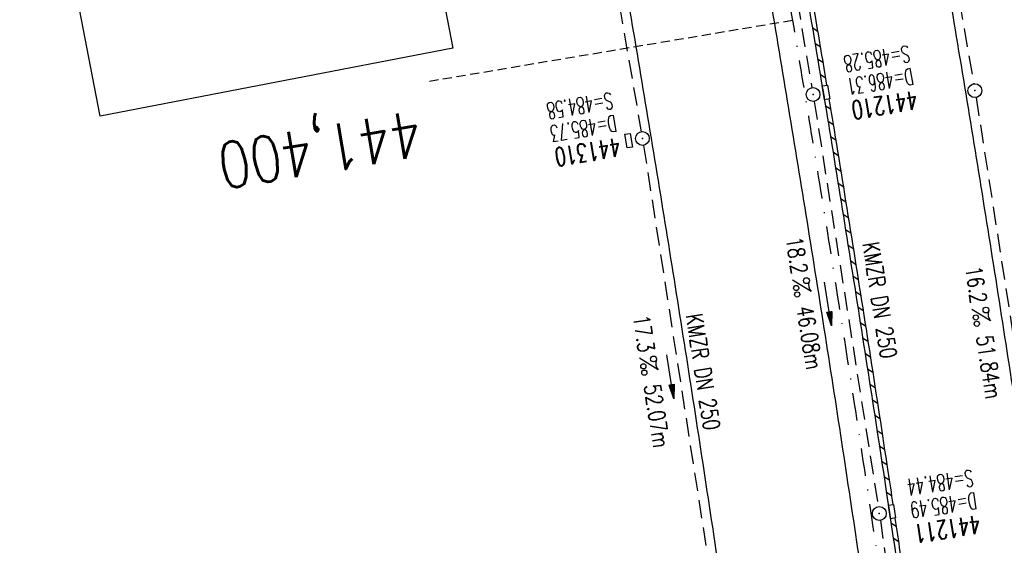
# Model space of a CAD drawing. Extents: x 459406 to 461721, y 413308 to 423218.
# Tile 186 of 256: x 461143 to 461250, y 420062 to 420119. Entities that reach past the tile are written whole.
import ezdxf
from ezdxf.enums import TextEntityAlignment as Align

# ---------------------------------------------------------------- set-up
doc = ezdxf.new("R2010")
doc.units = 0
doc.header["$LTSCALE"] = 2
doc.header["$MEASUREMENT"] = 0
for name, pattern in [('AUSGEZOGEN', [0]), ('GESTRICH-X2', [1.5, 1, -0.5]), ('GESTRICHELT', [0.75, 0.5, -0.25]), ('STRICHPT-X3', [3, 1.5, -0.75, 0, -0.75])]:
    doc.linetypes.add(name, pattern=pattern)
doc.layers.get('0').update_dxf_attribs({"linetype": 'AUSGEZOGEN'})
for name, color, linetype in [('ACHSE', 1, 'STRICHPT-X3'), ('BW-SCHRIFT', 1, 'AUSGEZOGEN'), ('FBR', 8, 'CONTINUOUS'), ('HEKTOM', 1, 'GESTRICHELT'), ('KANAL', 7, 'GESTRICH-X2'), ('PFEIL', 7, 'CONTINUOUS'), ('SCHACHTNR', 6, 'CONTINUOUS'), ('SCHLITZRINNE', 200, 'AUSGEZOGEN'), ('SCHSYMBOL', 7, 'AUSGEZOGEN'), ('TEXTO', 4, 'CONTINUOUS'), ('TEXTU', 4, 'CONTINUOUS')]:
    doc.layers.add(name, color=color, linetype=linetype)
doc.styles.add('ROMANS', font='romans.shx', dxfattribs={"width": 0.8})

# ---------------------------------------------------------------- blocks, each defined once
blk = doc.blocks.new('GST')
at = {"color": 0}
blk.add_circle((0, 0), 0.75, dxfattribs=at)
blk.add_point((0, 0), dxfattribs=at)
blk = doc.blocks.new('10')
blk.add_blockref('GST', (0, 0))
blk = doc.blocks.new('PROM')
blk.add_line((1.57, 1.82), (0.02, 0.02))
for centre, radius in [((0.32, 1.51), 0.317), ((0.94, 0.29), 0.283), ((1.64, 0.29), 0.283)]:
    blk.add_circle(centre, radius)
blk.add_arc((0.99, 2.68), 1.03, 239.1414, 303.3549)
blk = doc.blocks.new('PFEIL2')
at = {"color": 0}
for p, q in [((0.88, 0), (-2.4, -0.01)), ((0.88, -0.27), (0.88, 0.28)), ((0.88, 0.28), (2.43, 0.01)), ((0.91, 0.27), (0.88, 0.26)), ((0.97, 0.26), (0.88, 0.25)), ((1.02, 0.25), (0.88, 0.23)), ((1.07, 0.24), (0.88, 0.21)), ((1.13, 0.23), (0.88, 0.19)), ((1.18, 0.22), (0.88, 0.17)), ((1.24, 0.21), (0.88, 0.15)), ((1.29, 0.21), (0.88, 0.14)), ((1.34, 0.2), (0.88, 0.12)), ((1.4, 0.19), (0.88, 0.1)), ((1.45, 0.18), (0.88, 0.08)), ((1.51, 0.17), (0.88, 0.06)), ((1.56, 0.16), (0.88, 0.04)), ((1.61, 0.15), (0.88, 0.02)), ((1.67, 0.14), (0.88, 0.01)), ((1.72, 0.13), (0.88, -0.01)), ((1.78, 0.12), (0.88, -0.03)), ((1.83, 0.11), (0.88, -0.05)), ((1.88, 0.1), (0.88, -0.07)), ((1.94, 0.09), (0.88, -0.09)), ((2.05, 0.08), (0.88, -0.12)), ((1.99, 0.08), (0.88, -0.11)), ((2.1, 0.07), (0.88, -0.14)), ((2.15, 0.06), (0.88, -0.16)), ((2.21, 0.05), (0.88, -0.18)), ((2.26, 0.04), (0.88, -0.2)), ((2.32, 0.03), (0.88, -0.22)), ((2.37, 0.02), (0.88, -0.23)), ((2.42, 0.01), (0.88, -0.25)), ((2.43, 0.01), (0.88, -0.27))]:
    blk.add_line(p, q, dxfattribs=at)
blk = doc.blocks.new('17')
blk.add_lwpolyline([(-0.76, -1.22), (0.75, -1.22), (0.75, -1.8), (-0.76, -1.8)], close=True)
blk.add_blockref('GST', (0, 0))

msp = doc.modelspace()

# ---------------------------------------------------------------- linework, layer by layer
at = {"layer": 'ACHSE', "flags": 128}
msp.add_lwpolyline([(461161.88, 420437.76, -0.000001), (461165.78, 420419.42, -0.000002), (461167.09, 420413.31), (461177.49, 420364.41), (461187.91, 420315.5), (461193.11, 420291.05), (461198.32, 420266.6, 0.000013), (461200.55, 420256.1, -0.000008), (461202.78, 420245.61, -0.000126), (461202.84, 420245.34, -0.000011), (461203.52, 420242.15, -0.001203), (461205.52, 420232.59, -0.000771), (461208.59, 420217.67, -0.001324), (461210.77, 420206.86, -0.001044), (461213.46, 420193.14, -0.001041), (461215.82, 420180.84, -0.001046), (461218.13, 420168.58, -0.001043), (461220.38, 420156.31, -0.00104), (461222.59, 420143.98, -0.00104), (461224.74, 420131.65, -0.001043), (461226.84, 420119.35, -0.001046), (461228.88, 420107.04, -0.001042), (461230.89, 420094.68, -0.001044), (461232.83, 420082.32, -0.001045), (461234.73, 420069.98, -0.001048), (461236.57, 420057.6, -0.00105), (461238.36, 420045.24, -0.001042), (461240.1, 420032.88, -0.00104), (461241.79, 420020.48, -0.001038), (461243.43, 420008.07, -0.00104), (461245.01, 419995.69, -0.001048), (461246.55, 419983.28, -0.001048), (461248.03, 419970.87, -0.001045), (461249.46, 419958.47, -0.001042), (461250.84, 419946.03, -0.00104), (461252.16, 419933.58, -0.001043), (461253.44, 419921.16, -0.001047), (461254.66, 419908.73, -0.001046), (461255.83, 419896.28, -0.001044), (461256.95, 419883.83, -0.001044), (461258.01, 419871.37, -0.001042), (461259.03, 419858.92, -0.001041), (461259.99, 419846.45, -0.001045), (461260.9, 419833.96, -0.00105), (461261.76, 419821.51, -0.001044), (461262.56, 419809.09, -0.001035), (461263.31, 419796.56, -0.001039), (461264.02, 419784.01, -0.001052), (461264.67, 419771.6, -0.001051), (461265.26, 419759.2, -0.001036), (461265.81, 419746.63, -0.001035), (461266.31, 419734.06, -0.001048), (461266.74, 419721.64, -0.001053), (461267.13, 419709.21, -0.001043), (461267.47, 419696.65, -0.001038), (461267.78, 419683.02, -0.001246), (461267.99, 419671.66, -0.000845), (461268.2, 419656.35, -0.001335), (461268.29, 419646.66, -0.000076), (461268.34, 419639.67, -0.000344), (461268.35, 419638.12, -0.000008), (461268.39, 419629.89, 0.000017), (461268.44, 419621.66, 0.000001), (461268.5, 419609.16, -0.000009), (461268.57, 419596.66, -0.000011), (461268.64, 419584.16, 0.000013), (461268.7, 419571.66, 0.000007), (461268.77, 419559.16, -0.00001), (461268.84, 419546.66), (461269.1, 419496.66), (461269.37, 419446.66), (461269.63, 419396.66), (461269.9, 419346.67), (461270.16, 419296.67), (461270.43, 419246.67), (461270.69, 419196.67), (461270.96, 419146.67), (461271.22, 419096.67), (461271.49, 419046.67), (461271.75, 418996.67, -0.00001), (461271.82, 418984.17, 0.000007), (461271.88, 418971.67, 0.000013), (461271.95, 418959.17, -0.00001), (461272.02, 418946.67, -0.00001), (461272.08, 418934.17, 0.00001), (461272.15, 418921.67, 0.00001), (461272.21, 418909.17, -0.00001), (461272.28, 418896.67, -0.00001), (461272.35, 418884.17, 0.00001), (461272.41, 418871.67, 0.00001), (461272.48, 418859.17, -0.000008), (461272.55, 418846.67, -0.000012), (461272.61, 418834.17, 0.000001), (461272.68, 418821.67, 0.000028), (461272.72, 418813.34, -0.000014), (461272.77, 418805, -0.000517), (461272.77, 418803.54, -0.00011), (461272.79, 418796.67, -0.00198), (461272.78, 418786.97, -0.001256), (461272.67, 418771.67, -0.001874), (461272.51, 418760.32, -0.00156), (461272.22, 418746.68, -0.001561), (461271.89, 418734.16, -0.001568), (461271.47, 418721.69, -0.001564), (461270.98, 418709.23, -0.001556), (461270.41, 418696.71, -0.001558), (461269.76, 418684.2, -0.001564), (461269.03, 418671.75, -0.001572), (461268.22, 418659.29, -0.001568), (461267.34, 418646.81, -0.001561), (461266.38, 418634.35, -0.001559), (461265.34, 418621.89, -0.001562), (461264.22, 418609.41, -0.001569), (461263.02, 418597, -0.001568), (461261.75, 418584.58, -0.001563), (461260.4, 418572.14, -0.001556), (461258.97, 418559.71, -0.001558), (461257.46, 418547.31, -0.001565), (461255.88, 418534.9, -0.001566), (461254.22, 418522.52, -0.001565), (461252.48, 418510.16, -0.001561), (461250.66, 418497.77, -0.001562), (461248.77, 418485.4, -0.001565), (461246.8, 418473.07, -0.001567), (461244.75, 418460.75, -0.001565), (461242.63, 418448.42, -0.001562), (461240.43, 418436.12, -0.001561), (461238.15, 418423.83, -0.001563), (461235.79, 418411.54, -0.001567), (461233.36, 418399.29, -0.001565), (461230.85, 418387.07, -0.00156), (461228.26, 418374.82, -0.001559), (461225.6, 418362.59, -0.001563), (461222.86, 418350.41, -0.001567), (461220.05, 418338.24, -0.001564), (461217.16, 418326.07, -0.001562), (461214.19, 418313.92, -0.001563), (461211.15, 418301.8, -0.001563), (461207.62, 418288.1, -0.002038), (461204.84, 418277.61, -0.001089), (461200.88, 418263.05, -0.001658), (461198.22, 418253.5, -0.000013), (461197.53, 418251.04, -0.000228), (461197.49, 418250.9, -0.000007), (461194.46, 418240.17, 0.000006), (461191.43, 418229.44), (461184.63, 418205.39), (461177.83, 418181.33, 0.000005), (461174.44, 418169.3, -0.000005), (461171.04, 418157.27, -0.000019), (461167.64, 418145.24, 0.000019), (461164.24, 418133.21), (461157.44, 418109.15), (461150.65, 418085.09, 0.000005), (461147.25, 418073.06, -0.000001), (461143.85, 418061.03, -0.000002), (461140.45, 418049.01, -0.000002), (461137.05, 418036.98, -0.000015), (461133.65, 418024.95, 0.000019), (461130.25, 418012.92), (461123.46, 417988.86), (461116.66, 417964.8, 0.000001), (461115.31, 417960.01, 0.000001), (461112.35, 417949.55, 0.000375), (461111.88, 417947.88, 0.000088), (461109.88, 417940.74, 0.001331), (461107.28, 417931.38, 0.000846), (461103.25, 417916.63, 0.001238), (461100.29, 417905.61, 0.001041), (461096.83, 417892.47, 0.001036), (461093.69, 417880.37, 0.001036), (461090.61, 417868.26, 0.001038), (461087.57, 417856.12, 0.00104), (461084.59, 417844, 0.001041), (461081.65, 417831.86, 0.001037), (461078.77, 417819.68, 0.001037), (461075.93, 417807.51, 0.001036), (461073.15, 417795.32, 0.001043), (461070.41, 417783.09, 0.001049), (461067.73, 417770.91, 0.00104), (461065.11, 417758.74, 0.001034), (461062.53, 417746.46, 0.00103), (461059.99, 417734.18, 0.001036), (461057.52, 417721.97, 0.001044), (461055.1, 417709.74, 0.001039), (461052.71, 417697.44, 0.00104), (461050.38, 417685.14, 0.001043), (461048.11, 417672.86, 0.001039), (461045.89, 417660.59, 0.001034), (461043.72, 417648.25, 0.001037), (461041.59, 417635.89, 0.001045), (461039.53, 417623.61, 0.001043), (461037.52, 417611.32, 0.001035), (461035.54, 417598.93, 0.001032), (461033.62, 417586.54, 0.001037), (461031.76, 417574.21, 0.001044), (461029.95, 417561.86, 0.001041), (461028.19, 417549.47, 0.001039), (461026.47, 417537.08, 0.00104), (461024.82, 417524.7, 0.001038), (461023.21, 417512.31, 0.001036), (461021.65, 417499.9, 0.001039), (461020.15, 417487.47, 0.001043), (461018.7, 417475.08, 0.001041), (461017.3, 417462.68, 0.001038), (461015.95, 417450.23, 0.001035), (461014.65, 417437.76, 0.00104), (461013.4, 417425.36, 0.001038), (461012.21, 417412.95, 0.001032), (461011.07, 417400.47, 0.001036), (461009.97, 417388, 0.001039), (461008.93, 417375.56, 0.001048), (461007.95, 417363.09, 0.001048), (461007.01, 417350.63, 0.001037), (461005.98, 417336.12, 0.001443), (461005.3, 417325.69, 0.000621), (461004.39, 417310.95, 0.000896), (461003.79, 417300.74, 0.000001), (461003.78, 417300.53, 0.000151), (461003.78, 417300.53, 0.000033), (461003.08, 417288.15, -0.000002), (461002.39, 417275.78), (461000.98, 417250.82), (460999.58, 417225.86), (460996.77, 417175.93), (460993.97, 417126.01, 0), (460992.56, 417101.05, 0), (460991.16, 417076.09), (460988.35, 417026.17, 0.000005), (460987.42, 417009.53, 0.000002), (460985.55, 416976.25)], format="xyb", dxfattribs=at)
at = {"layer": 'BW-SCHRIFT'}
msp.add_lwpolyline([(461182.81, 420153.3), (461189.94, 420116.34), (461151.66, 420108.96), (461144.53, 420145.92)], close=True, dxfattribs=at)
at = {"layer": 'FBR'}
for points in [[(461210.32, 420293.05), (461215.19, 420270.19, 0.000013), (461217.42, 420259.7, -0.000008), (461219.65, 420249.2, -0.000126), (461219.71, 420248.93, -0.000011), (461220.39, 420245.73, -0.001203), (461222.41, 420236.09, -0.000771), (461225.49, 420221.12, -0.001324), (461227.69, 420210.22, -0.001044), (461230.4, 420196.43, -0.001041), (461232.77, 420184.06, -0.001046), (461235.09, 420171.73, -0.001043), (461237.35, 420159.39, -0.00104), (461239.57, 420146.99, -0.00104), (461241.74, 420134.59, -0.001043), (461243.85, 420122.21, -0.001046), (461245.91, 420109.84, -0.001042), (461247.92, 420097.4, -0.001044), (461249.88, 420084.98, -0.001045), (461251.79, 420072.56, -0.001048), (461253.64, 420060.11, -0.00105)], [(461191.15, 420290.63), (461196.36, 420266.18, 0.000013), (461198.59, 420255.69, -0.000008), (461200.83, 420245.19, -0.000126), (461200.88, 420244.93, -0.000011), (461201.56, 420241.73, -0.001203), (461203.56, 420232.19, -0.000771), (461206.63, 420217.27, -0.001324), (461208.81, 420206.47, -0.001044), (461211.5, 420192.76, -0.001041), (461213.86, 420180.47, -0.001046), (461216.16, 420168.22, -0.001043), (461218.41, 420155.95, -0.00104), (461220.62, 420143.64, -0.00104), (461222.77, 420131.31, -0.001043), (461224.87, 420119.02, -0.001046), (461226.91, 420106.72, -0.001042), (461228.91, 420094.36, -0.001044), (461230.86, 420082.02, -0.001045), (461232.75, 420069.68, -0.001048), (461234.6, 420057.31, -0.00105)], [(461176.24, 420287.46), (461181.44, 420263.01, 0.000013), (461183.68, 420252.51, -0.000008), (461185.91, 420242.02, -0.000126), (461185.97, 420241.76, -0.000011), (461186.65, 420238.56, -0.001203), (461188.63, 420229.09, -0.000771), (461191.69, 420214.22, -0.001324), (461193.85, 420203.5, -0.001044), (461196.53, 420189.86, -0.001041), (461198.88, 420177.62, -0.001046), (461201.17, 420165.44, -0.001043), (461203.4, 420153.23, -0.00104), (461205.6, 420140.98, -0.00104), (461207.74, 420128.72, -0.001043), (461209.83, 420116.48, -0.001046), (461211.86, 420104.25, -0.001042), (461213.85, 420091.96, -0.001044), (461215.79, 420079.67, -0.001045), (461217.67, 420067.4, -0.001048), (461219.51, 420055.09, -0.00105)]]:
    msp.add_lwpolyline(points, format="xyb", dxfattribs=at)
at = {"layer": 'HEKTOM'}
msp.add_line((461226.84, 420119.34), (461187.41, 420112.72), dxfattribs=at)
at = {"layer": 'KANAL'}
for p, q in [((461237.72, 420162.78), (461246.53, 420112.47)), ((461201.94, 420156.41), (461210.41, 420107.25)), ((461221.91, 420153.97), (461228.94, 420112.03)), ((461229.19, 420110.56), (461236.16, 420066.53)), ((461246.78, 420110.97), (461254.53, 420061.25)), ((461210.66, 420105.78), (461218.44, 420055.81)), ((461236.38, 420065.06), (461240.97, 420031.81))]:
    msp.add_line(p, q, dxfattribs=at)
at = {"layer": 'SCHLITZRINNE'}
for p, q in [((461229, 420118.58), (461229.57, 420118.19)), ((461229.28, 420116.88), (461229.85, 420116.5)), ((461229.56, 420115.19), (461230.13, 420114.81)), ((461229.85, 420113.5), (461230.42, 420113.12)), ((461230.4, 420110.12), (461230.97, 420109.74)), ((461230.68, 420108.43), (461231.25, 420108.05)), ((461230.96, 420106.75), (461231.53, 420106.37)), ((461231.24, 420105.06), (461231.8, 420104.68)), ((461231.51, 420103.37), (461232.08, 420102.99)), ((461231.78, 420101.69), (461232.35, 420101.31)), ((461232.06, 420100), (461232.62, 420099.63)), ((461232.33, 420098.32), (461232.9, 420097.94)), ((461232.6, 420096.64), (461233.17, 420096.26)), ((461232.87, 420094.95), (461233.44, 420094.58)), ((461233.14, 420093.27), (461233.7, 420092.89)), ((461233.4, 420091.59), (461233.97, 420091.21)), ((461233.67, 420089.91), (461234.24, 420089.53)), ((461233.93, 420088.23), (461234.5, 420087.85)), ((461234.2, 420086.55), (461234.76, 420086.18)), ((461234.46, 420084.87), (461235.03, 420084.5)), ((461234.72, 420083.2), (461235.29, 420082.82)), ((461234.98, 420081.52), (461235.55, 420081.14)), ((461235.24, 420079.85), (461235.81, 420079.47)), ((461235.5, 420078.17), (461236.07, 420077.79)), ((461235.76, 420076.5), (461236.32, 420076.12)), ((461236.02, 420074.82), (461236.58, 420074.45)), ((461236.27, 420073.15), (461236.83, 420072.77)), ((461236.52, 420071.48), (461237.09, 420071.1)), ((461236.78, 420069.8), (461237.34, 420069.43)), ((461237.03, 420068.13), (461237.59, 420067.76)), ((461237.53, 420064.79), (461238.09, 420064.42)), ((461237.78, 420063.13), (461238.34, 420062.75))]:
    msp.add_line(p, q, dxfattribs=at)
for points in [[(461195.07, 420291.47), (461200.27, 420267.01, 0.000013), (461202.51, 420256.52, -0.000008), (461204.74, 420246.03, -0.000126), (461204.8, 420245.76, -0.000011), (461205.48, 420242.56, -0.001203), (461207.48, 420233, -0.000771), (461210.55, 420218.07, -0.001324), (461212.73, 420207.25, -0.001044), (461215.43, 420193.53, -0.001041), (461217.79, 420181.21, -0.001046), (461220.09, 420168.95, -0.001043), (461222.35, 420156.67, -0.00104), (461224.55, 420144.33, -0.00104), (461226.71, 420131.99, -0.001043), (461228.81, 420119.68, -0.001046), (461230.86, 420107.37, -0.001042), (461232.86, 420094.99, -0.001044), (461234.81, 420082.63, -0.001045), (461236.71, 420070.28, -0.001048), (461238.55, 420057.89, -0.00105)], [(461223.3, 420154.21, -0.000825), (461225.05, 420144.42, -0.00104), (461227.2, 420132.08, -0.001043), (461229.3, 420119.76, -0.000634), (461230.55, 420112.31, -0.001042)], [(461230.8, 420110.83, -0.000287), (461231.35, 420107.45, -0.001042), (461233.36, 420095.07, -0.001044), (461235.31, 420082.71, -0.001045), (461237.2, 420070.35, -0.000303), (461237.74, 420066.77, -0.00105)], [(461237.96, 420065.28, -0.000619), (461239.05, 420057.97, -0.00105), (461240.84, 420045.6, -0.000894), (461242.33, 420034.98, -0.000894)]]:
    msp.add_lwpolyline(points, format="xyb", dxfattribs=at)
at = {"layer": 'SCHSYMBOL'}
for points in [[(461230.3, 420110.74), (461230.06, 420112.23), (461230.63, 420112.32), (461230.88, 420110.84)], [(461237.47, 420065.21), (461237.25, 420066.7), (461237.82, 420066.78), (461238.04, 420065.3)]]:
    msp.add_lwpolyline(points, close=True, dxfattribs=at)

# ---------------------------------------------------------------- block references
at = {"layer": 'PFEIL'}
for p, rotation in [((461230.7, 420088.56), 278.9862), ((461213.56, 420080.65), 278.8538)]:
    msp.add_blockref('PFEIL2', p, dxfattribs=dict(at, rotation=rotation))
at = {"layer": 'SCHSYMBOL'}
for name, p, rotation in [('10', (461246.65, 420111.72), 279.3515), ('GST', (461229.07, 420111.3), 99.39829999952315), ('17', (461210.54, 420106.53), 279.3657), ('GST', (461236.27, 420065.79), 98.51670000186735)]:
    msp.add_blockref(name, p, dxfattribs=dict(at, rotation=rotation))
at = {"layer": 'TEXTU'}
for p, rotation in [((461226.81, 420091.16), 278.9862), ((461246.31, 420087.97), 278.8602), ((461210.21, 420082.66), 278.8538)]:
    msp.add_blockref('PROM', p, dxfattribs=dict(at, rotation=rotation))

# ---------------------------------------------------------------- texts
at = {"layer": 'HEKTOM', "style": 'ROMANS', "width": 0.8}
msp.add_text('441,400', height=5, rotation=189.5571, dxfattribs=at).set_placement((461186.12, 420109.61))
at = {"layer": 'SCHACHTNR', "style": 'ROMANS'}
for s, height, rotation, width, p in [('S=485.28', 1.8, 189.3983, 0.6, (461239.42, 420116.66)), ('D=486.31', 1.8, 189.3983, 0.6, (461239.82, 420114.19)), ('S=484.58', 1.8, 189.3657, 0.6, (461207.16, 420111.56)), ('441210', 2, 189.3983, 0.7, (461240.23, 420111.72)), ('D=485.73', 1.8, 189.3657, 0.6, (461207.57, 420109.09)), ('441310', 2, 189.3657, 0.7, (461207.98, 420106.62)), ('S=484.44', 1.8, 188.5167, 0.6, (461246.33, 420070.56)), ('D=485.49', 1.8, 188.5167, 0.6, (461246.71, 420068.09)), ('441211', 2, 188.5167, 0.7, (461247.08, 420065.62))]:
    msp.add_text(s, height=height, rotation=rotation, dxfattribs=dict(at, width=width)).set_placement(p)
at = {"layer": 'TEXTO', "style": 'ROMANS', "width": 0.75}
for rotation, p in [(278.9862, (461235.43, 420088.83)), (278.8538, (461216.24, 420081.04))]:
    msp.add_text('KMZR DN 250', height=1.8, rotation=rotation, dxfattribs=at).set_placement(p, align=Align.CENTER)
at = {"layer": 'TEXTU', "style": 'ROMANS', "width": 0.75}
for s, rotation, p in [('18.2', 278.9862, (461226.11, 420095.68)), ('16.2', 278.8602, (461245.59, 420092.5)), ('46.08m', 278.9862, (461227.27, 420088.18)), ('17.3', 278.8538, (461209.5, 420087.19)), ('51.84m', 278.8602, (461246.78, 420085)), ('52.07m', 278.8538, (461210.69, 420079.69))]:
    msp.add_text(s, height=1.8, rotation=rotation, dxfattribs=at).set_placement(p)

doc.saveas('drawing.dxf')
